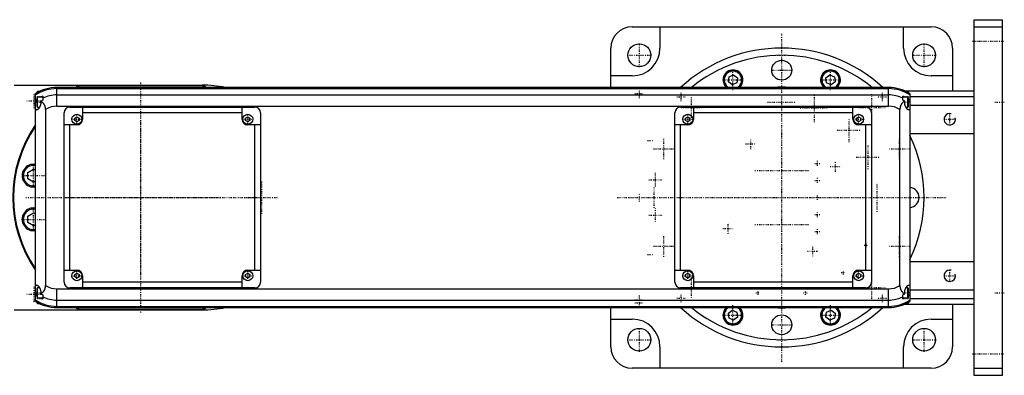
# Model space of a CAD drawing. Extents: x -906 to 156, y -125 to 125.
# Tile 2 of 2: x -535 to 156, y -125 to 125. Entities that reach past the tile are written whole.
import ezdxf

# ---------------------------------------------------------------- set-up
doc = ezdxf.new("R2010")
doc.units = 0
doc.linetypes.add('CENTER', pattern=[1.5, 0.45, -0.5, 0.05, -0.5])
for name, color, linetype in [('AM_0', 7, 'CONTINUOUS'), ('AM_10', 7, 'CONTINUOUS'), ('AM_7', 7, 'CENTER')]:
    doc.layers.add(name, color=color, linetype=linetype)

msp = doc.modelspace()

# ---------------------------------------------------------------- linework, layer by layer
at = {"layer": 'AM_0', "color": 7, "linetype": 'CONTINUOUS'}
for p, q in [((135, 125), (155, 125)), ((135, 125), (135, -125)), ((155, -125), (155, 125)), ((-105, 120), (105, 120)), ((-85.5, 120), (-85.5, 105)), ((85.5, 105), (85.5, 120)), ((135, 120), (155, 120)), ((-120, 77.32), (-120, 105)), ((120, 105), (120, 75)), ((-105, 85.5), (-120, 85.5)), ((-37.45, 81.36), (-37, 84.8)), ((-37, 84.8), (-33.8, 86.12)), ((-33.8, 86.12), (-31.05, 84.01)), ((-31.05, 84.01), (-31.5, 80.58)), ((31.05, 84.01), (33.8, 86.12)), ((31.5, 80.58), (31.05, 84.01)), ((33.8, 86.12), (37, 84.8)), ((37, 84.8), (37.45, 81.36)), ((120, 85.5), (105, 85.5)), ((-539.11, 79), (-407, 79)), ((75, 77.32), (-509, 77.32)), ((-509, 64.2), (-509, 77.32)), ((-509, 76.54), (75, 76.54)), ((-405.98, 78.5), (-494.02, 78.5)), ((-34.7, 79.25), (-37.45, 81.36)), ((-31.5, 80.58), (-34.7, 79.25)), ((34.7, 79.25), (31.5, 80.58)), ((37.45, 81.36), (34.7, 79.25)), ((75, 64.2), (75, 77.32)), ((-524, -73.02), (-524, 73.02)), ((-522.6, 74.5), (-523, 74.1)), ((-523, 73.62), (-523, 74.1)), ((-522.6, 70.5), (-523, 70.1)), ((-523, 63.9), (-523, 70.1)), ((-521.32, 74.5), (-522.6, 74.5)), ((-522.6, 73.84), (-522.6, 74.5)), ((-519, 70.5), (-522.6, 70.5)), ((-522.6, 63.5), (-522.6, 70.5)), ((-519, 71.21), (-519, 68.39)), ((-509, 72.1), (75, 72.1)), ((85, 68.39), (85, 71.21)), ((88.6, 70.5), (85, 70.5)), ((86.23, 75), (135, 75)), ((88.6, 74.5), (87.32, 74.5)), ((89, 74.1), (88.6, 74.5)), ((88.6, 73.84), (88.6, 74.5)), ((89, 70.1), (88.6, 70.5)), ((88.6, 63.5), (88.6, 70.5)), ((89, 73.62), (89, 74.1)), ((89, 63.9), (89, 70.1)), ((90, 73.02), (90, -73.02)), ((90, 71), (135, 71)), ((-524, 67), (-523, 67)), ((-523, 63.9), (-522.6, 63.5)), ((-522.6, 63.5), (-521.2, 63.5)), ((-520.34, 67.64), (-520.34, 67)), ((-509, 64.2), (75, 64.2)), ((-500, 63.5), (-370, 63.5)), ((-491, 63.5), (-491, 55)), ((-379, 55), (-379, 63.5)), ((-71, 63.5), (59, 63.5)), ((-62, 63.5), (-62, 55)), ((50, 55), (50, 63.5)), ((86.34, 67), (86.34, 67.64)), ((87.2, 63.5), (88.6, 63.5)), ((88.6, 63.5), (89, 63.9)), ((90, 67), (89, 67)), ((90, 65), (135, 65)), ((-517, 61.92), (-517, -61.92)), ((-504, -59.5), (-504, 59.5)), ((-496.5, 55.87), (-495, 56.73)), ((-496.5, 54.13), (-496.5, 55.87)), ((-495, 56.73), (-493.5, 55.87)), ((-493.5, 55.87), (-493.5, 54.13)), ((-379, 59.5), (-491, 59.5)), ((-376.5, 55.87), (-375, 56.73)), ((-376.5, 54.13), (-376.5, 55.87)), ((-375, 56.73), (-373.5, 55.87)), ((-373.5, 55.87), (-373.5, 54.13)), ((-366, 59.5), (-366, -59.5)), ((-75, -59.5), (-75, 59.5)), ((-67.5, 55.87), (-66, 56.73)), ((-67.5, 54.13), (-67.5, 55.87)), ((-66, 56.73), (-64.5, 55.87)), ((-64.5, 55.87), (-64.5, 54.13)), ((50, 59.5), (-62, 59.5)), ((52.5, 55.87), (54, 56.73)), ((52.5, 54.13), (52.5, 55.87)), ((54, 56.73), (55.5, 55.87)), ((55.5, 55.87), (55.5, 54.13)), ((63, 59.5), (63, -59.5)), ((83, -61.92), (83, 61.92)), ((-495, 51), (-504, 51)), ((-500, -51), (-500, 51)), ((-495, 53.27), (-496.5, 54.13)), ((-493.5, 54.13), (-495, 53.27)), ((-375, 53.27), (-376.5, 54.13)), ((-373.5, 54.13), (-375, 53.27)), ((-366, 51), (-375, 51)), ((-370, -51), (-370, 51)), ((-66, 51), (-75, 51)), ((-71, -51), (-71, 51)), ((-66, 53.27), (-67.5, 54.13)), ((-64.5, 54.13), (-66, 53.27)), ((54, 53.27), (52.5, 54.13)), ((55.5, 54.13), (54, 53.27)), ((63, 51), (54, 51)), ((59, -51), (59, 51)), ((90, 45), (135, 45)), ((-529.45, 17.66), (-525.45, 19.97)), ((-529.45, 13.04), (-529.45, 17.66)), ((-525.45, 19.97), (-524, 19.13)), ((-525.45, 10.73), (-529.45, 13.04)), ((-524, 11.57), (-525.45, 10.73)), ((-529.45, -13.04), (-525.45, -10.73)), ((-529.45, -17.66), (-529.45, -13.04)), ((-525.45, -10.73), (-524, -11.57)), ((-525.45, -19.97), (-529.45, -17.66)), ((-524, -19.13), (-525.45, -19.97)), ((90, -45), (135, -45)), ((-504, -51), (-495, -51)), ((-496.5, -54.13), (-495, -53.27)), ((-496.5, -55.87), (-496.5, -54.13)), ((-495, -53.27), (-493.5, -54.13)), ((-493.5, -54.13), (-493.5, -55.87)), ((-491, -55), (-491, -63.5)), ((-379, -63.5), (-379, -55)), ((-376.5, -54.13), (-375, -53.27)), ((-376.5, -55.87), (-376.5, -54.13)), ((-375, -51), (-366, -51)), ((-375, -53.27), (-373.5, -54.13)), ((-373.5, -54.13), (-373.5, -55.87)), ((-75, -51), (-66, -51)), ((-67.5, -54.13), (-66, -53.27)), ((-67.5, -55.87), (-67.5, -54.13)), ((-66, -53.27), (-64.5, -54.13)), ((-64.5, -54.13), (-64.5, -55.87)), ((-62, -55), (-62, -63.5)), ((50, -63.5), (50, -55)), ((52.5, -54.13), (54, -53.27)), ((52.5, -55.87), (52.5, -54.13)), ((54, -51), (63, -51)), ((54, -53.27), (55.5, -54.13)), ((55.5, -54.13), (55.5, -55.87)), ((-495, -56.73), (-496.5, -55.87)), ((-493.5, -55.87), (-495, -56.73)), ((-379, -59.5), (-491, -59.5)), ((-375, -56.73), (-376.5, -55.87)), ((-373.5, -55.87), (-375, -56.73)), ((-66, -56.73), (-67.5, -55.87)), ((-64.5, -55.87), (-66, -56.73)), ((50, -59.5), (-62, -59.5)), ((54, -56.73), (52.5, -55.87)), ((55.5, -55.87), (54, -56.73)), ((-524, -67), (-523, -67)), ((-522.6, -63.5), (-523, -63.9)), ((-523, -70.1), (-523, -63.9)), ((-521.2, -63.5), (-522.6, -63.5)), ((-522.6, -70.5), (-522.6, -63.5)), ((-520.34, -67), (-520.34, -67.64)), ((-519, -68.39), (-519, -71.21)), ((-509, -77.32), (-509, -64.2)), ((-509, -64.2), (75, -64.2)), ((-370, -63.5), (-500, -63.5)), ((59, -63.5), (-71, -63.5)), ((75, -77.32), (75, -64.2)), ((85, -71.21), (85, -68.39)), ((86.34, -67.64), (86.34, -67)), ((88.6, -63.5), (87.2, -63.5)), ((89, -63.9), (88.6, -63.5)), ((88.6, -70.5), (88.6, -63.5)), ((89, -70.1), (89, -63.9)), ((90, -67), (89, -67)), ((90, -65), (135, -65)), ((-523, -70.1), (-522.6, -70.5)), ((-523, -74.1), (-523, -73.62)), ((-523, -74.1), (-522.6, -74.5)), ((-522.6, -70.5), (-519, -70.5)), ((-522.6, -74.5), (-522.6, -73.84)), ((-522.6, -74.5), (-521.32, -74.5)), ((-509, -72.1), (75, -72.1)), ((85, -70.5), (88.6, -70.5)), ((86.23, -75), (135, -75)), ((87.32, -74.5), (88.6, -74.5)), ((88.6, -70.5), (89, -70.1)), ((88.6, -74.5), (88.6, -73.84)), ((88.6, -74.5), (89, -74.1)), ((89, -74.1), (89, -73.62)), ((90, -71), (135, -71)), ((120, -75), (120, -105)), ((-539.11, -79), (-407, -79)), ((-509, -76.54), (75, -76.54)), ((-509, -77.32), (75, -77.32)), ((-494.02, -78.5), (-405.98, -78.5)), ((-120, -105), (-120, -77.32)), ((-37.45, -81.36), (-34.7, -79.25)), ((-37, -84.8), (-37.45, -81.36)), ((-34.7, -79.25), (-31.5, -80.58)), ((-31.5, -80.58), (-31.05, -84.01)), ((31.05, -84.01), (31.5, -80.58)), ((31.5, -80.58), (34.7, -79.25)), ((34.7, -79.25), (37.45, -81.36)), ((37.45, -81.36), (37, -84.8)), ((-120, -85.5), (-105, -85.5)), ((-33.8, -86.12), (-37, -84.8)), ((-31.05, -84.01), (-33.8, -86.12)), ((33.8, -86.12), (31.05, -84.01)), ((37, -84.8), (33.8, -86.12)), ((105, -85.5), (120, -85.5)), ((-85.5, -105), (-85.5, -120)), ((85.5, -120), (85.5, -105)), ((105, -120), (-105, -120)), ((135, -120), (155, -120)), ((135, -125), (155, -125))]:
    msp.add_line(p, q, dxfattribs=at)
for points in [[(-523.23, 61.5, 0), (-523.26, 61.5, 0), (-523.31, 61.51, 0), (-523.37, 61.52, 0), (-523.39, 61.52, 0), (-523.42, 61.53, 0), (-523.47, 61.55, 0), (-523.52, 61.58, 0), (-523.57, 61.61, 0), (-523.62, 61.65, 0), (-523.66, 61.69, 0), (-523.69, 61.72, 0), (-523.71, 61.74, 0), (-523.75, 61.8, 0), (-523.79, 61.86, 0), (-523.83, 61.93, 0), (-523.86, 62, 0), (-523.9, 62.08, 0), (-523.91, 62.12, 0), (-523.93, 62.16, 0), (-523.96, 62.25, 0), (-523.99, 62.34, 0), (-524, 62.39, 0)], [(-520.34, 67, 0), (-520.34, 66.96, 0), (-520.34, 66.88, 0), (-520.34, 66.8, 0), (-520.34, 66.75, 0), (-520.34, 66.71, 0), (-520.35, 66.63, 0), (-520.35, 66.55, 0), (-520.36, 66.47, 0), (-520.36, 66.38, 0), (-520.37, 66.3, 0), (-520.37, 66.26, 0), (-520.38, 66.22, 0), (-520.39, 66.13, 0), (-520.4, 66.05, 0), (-520.41, 65.97, 0), (-520.42, 65.89, 0), (-520.43, 65.81, 0), (-520.44, 65.77, 0), (-520.45, 65.72, 0), (-520.46, 65.64, 0), (-520.48, 65.56, 0), (-520.49, 65.52, 0), (-520.49, 65.48, 0), (-520.51, 65.4, 0), (-520.53, 65.32, 0), (-520.54, 65.28, 0), (-520.55, 65.24, 0), (-520.57, 65.16, 0), (-520.59, 65.08, 0), (-520.61, 65.01, 0), (-520.63, 64.93, 0), (-520.65, 64.85, 0), (-520.67, 64.81, 0), (-520.68, 64.78, 0), (-520.7, 64.7, 0), (-520.73, 64.63, 0), (-520.75, 64.55, 0), (-520.78, 64.48, 0), (-520.8, 64.41, 0), (-520.82, 64.37, 0), (-520.83, 64.33, 0), (-520.86, 64.26, 0), (-520.88, 64.19, 0), (-520.91, 64.12, 0), (-520.94, 64.05, 0), (-520.97, 63.99, 0), (-520.98, 63.95, 0), (-521, 63.92, 0), (-521.03, 63.85, 0), (-521.06, 63.79, 0), (-521.09, 63.72, 0), (-521.12, 63.66, 0), (-521.15, 63.6, 0), (-521.17, 63.57, 0), (-521.18, 63.54, 0), (-521.21, 63.48, 0), (-521.24, 63.42, 0), (-521.28, 63.36, 0), (-521.31, 63.3, 0), (-521.34, 63.25, 0), (-521.36, 63.22, 0), (-521.37, 63.19, 0), (-521.4, 63.14, 0), (-521.44, 63.09, 0), (-521.45, 63.06, 0), (-521.47, 63.03, 0), (-521.5, 62.98, 0), (-521.53, 62.93, 0), (-521.55, 62.9, 0), (-521.57, 62.88, 0), (-521.6, 62.83, 0), (-521.64, 62.78, 0), (-521.67, 62.73, 0), (-521.7, 62.68, 0), (-521.74, 62.63, 0), (-521.76, 62.61, 0), (-521.77, 62.59, 0), (-521.81, 62.54, 0), (-521.84, 62.49, 0), (-521.88, 62.45, 0), (-521.91, 62.41, 0), (-521.95, 62.36, 0), (-521.97, 62.34, 0), (-521.98, 62.32, 0), (-522.02, 62.28, 0), (-522.05, 62.24, 0), (-522.09, 62.2, 0), (-522.13, 62.16, 0), (-522.16, 62.13, 0), (-522.18, 62.11, 0), (-522.2, 62.09, 0), (-522.23, 62.05, 0), (-522.27, 62.02, 0), (-522.3, 61.99, 0), (-522.34, 61.96, 0), (-522.37, 61.92, 0), (-522.39, 61.91, 0), (-522.41, 61.89, 0), (-522.44, 61.86, 0), (-522.48, 61.84, 0), (-522.51, 61.81, 0), (-522.54, 61.78, 0), (-522.58, 61.76, 0), (-522.59, 61.75, 0), (-522.61, 61.74, 0), (-522.64, 61.71, 0), (-522.68, 61.69, 0), (-522.69, 61.68, 0), (-522.71, 61.67, 0), (-522.74, 61.65, 0), (-522.78, 61.63, 0), (-522.79, 61.63, 0), (-522.81, 61.62, 0), (-522.84, 61.6, 0), (-522.87, 61.59, 0), (-522.9, 61.57, 0), (-522.93, 61.56, 0), (-522.96, 61.55, 0), (-522.98, 61.54, 0), (-522.99, 61.54, 0), (-523.02, 61.53, 0), (-523.05, 61.52, 0), (-523.08, 61.52, 0), (-523.11, 61.51, 0), (-523.14, 61.51, 0), (-523.15, 61.5, 0), (-523.16, 61.5, 0), (-523.19, 61.5, 0), (-523.22, 61.5, 0), (-523.23, 61.5, 0)], [(-517, 61.92, 0), (-517, 62.15, 0), (-517.01, 62.41, 0), (-517.02, 62.48, 0), (-517.02, 62.55, 0), (-517.03, 62.59, 0), (-517.03, 62.63, 0), (-517.04, 62.7, 0), (-517.04, 62.77, 0), (-517.05, 62.85, 0), (-517.06, 62.92, 0), (-517.07, 62.99, 0), (-517.07, 63.03, 0), (-517.08, 63.07, 0), (-517.09, 63.14, 0), (-517.1, 63.21, 0), (-517.11, 63.25, 0), (-517.11, 63.28, 0), (-517.13, 63.36, 0), (-517.14, 63.43, 0), (-517.15, 63.46, 0), (-517.16, 63.5, 0), (-517.17, 63.57, 0), (-517.19, 63.64, 0), (-517.21, 63.71, 0), (-517.22, 63.78, 0), (-517.24, 63.86, 0), (-517.25, 63.89, 0), (-517.26, 63.93, 0), (-517.28, 63.99, 0), (-517.3, 64.06, 0), (-517.32, 64.13, 0), (-517.35, 64.2, 0), (-517.37, 64.27, 0), (-517.38, 64.3, 0), (-517.39, 64.33, 0), (-517.42, 64.4, 0), (-517.44, 64.47, 0), (-517.47, 64.53, 0), (-517.49, 64.6, 0), (-517.52, 64.66, 0), (-517.54, 64.69, 0), (-517.55, 64.72, 0), (-517.58, 64.79, 0), (-517.61, 64.85, 0), (-517.64, 64.91, 0), (-517.67, 64.97, 0), (-517.7, 65.03, 0), (-517.71, 65.06, 0), (-517.73, 65.09, 0), (-517.76, 65.15, 0), (-517.79, 65.21, 0), (-517.83, 65.27, 0), (-517.86, 65.33, 0), (-517.89, 65.39, 0), (-517.91, 65.42, 0), (-517.93, 65.45, 0), (-517.96, 65.5, 0), (-518, 65.56, 0), (-518.02, 65.59, 0), (-518.04, 65.61, 0), (-518.07, 65.67, 0), (-518.11, 65.72, 0), (-518.13, 65.75, 0), (-518.15, 65.78, 0), (-518.19, 65.83, 0), (-518.22, 65.88, 0), (-518.26, 65.93, 0), (-518.3, 65.98, 0), (-518.34, 66.03, 0), (-518.36, 66.06, 0), (-518.38, 66.08, 0), (-518.42, 66.13, 0), (-518.46, 66.18, 0), (-518.6, 66.34, 0), (-518.86, 66.6, 0), (-519.11, 66.84, 0), (-519.38, 67.05, 0), (-519.51, 67.15, 0), (-519.65, 67.25, 0), (-519.92, 67.42, 0), (-520.2, 67.57, 0), (-520.34, 67.64, 0)], [(86.34, 67.64, 0), (86.2, 67.57, 0), (85.92, 67.42, 0), (85.64, 67.24, 0), (85.5, 67.14, 0), (85.36, 67.04, 0), (85.1, 66.82, 0), (84.84, 66.59, 0), (84.59, 66.32, 0), (84.45, 66.16, 0), (84.41, 66.11, 0), (84.37, 66.07, 0), (84.35, 66.04, 0), (84.33, 66.02, 0), (84.29, 65.97, 0), (84.25, 65.92, 0), (84.21, 65.87, 0), (84.17, 65.81, 0), (84.14, 65.76, 0), (84.12, 65.73, 0), (84.1, 65.71, 0), (84.06, 65.65, 0), (84.03, 65.6, 0), (84.01, 65.57, 0), (83.99, 65.54, 0), (83.96, 65.49, 0), (83.92, 65.43, 0), (83.9, 65.4, 0), (83.89, 65.38, 0), (83.85, 65.32, 0), (83.82, 65.26, 0), (83.79, 65.2, 0), (83.75, 65.14, 0), (83.72, 65.08, 0), (83.71, 65.05, 0), (83.69, 65.02, 0), (83.66, 64.96, 0), (83.63, 64.9, 0), (83.6, 64.83, 0), (83.57, 64.77, 0), (83.54, 64.71, 0), (83.53, 64.68, 0), (83.52, 64.64, 0), (83.49, 64.58, 0), (83.46, 64.52, 0), (83.44, 64.45, 0), (83.41, 64.39, 0), (83.39, 64.32, 0), (83.38, 64.29, 0), (83.37, 64.25, 0), (83.34, 64.19, 0), (83.32, 64.12, 0), (83.3, 64.05, 0), (83.28, 63.98, 0), (83.26, 63.92, 0), (83.25, 63.88, 0), (83.24, 63.85, 0), (83.22, 63.78, 0), (83.2, 63.71, 0), (83.19, 63.64, 0), (83.17, 63.57, 0), (83.16, 63.5, 0), (83.15, 63.46, 0), (83.14, 63.43, 0), (83.13, 63.36, 0), (83.11, 63.28, 0), (83.11, 63.25, 0), (83.1, 63.21, 0), (83.09, 63.14, 0), (83.08, 63.07, 0), (83.07, 63.03, 0), (83.07, 62.99, 0), (83.06, 62.92, 0), (83.05, 62.85, 0), (83.04, 62.77, 0), (83.04, 62.7, 0), (83.03, 62.63, 0), (83.03, 62.59, 0), (83.02, 62.55, 0), (83.02, 62.48, 0), (83.01, 62.41, 0), (83, 62.15, 0), (83, 61.92, 0)], [(89.23, 61.5, 0), (89.22, 61.5, 0), (89.19, 61.5, 0), (89.16, 61.5, 0), (89.15, 61.5, 0), (89.14, 61.51, 0), (89.11, 61.51, 0), (89.08, 61.52, 0), (89.05, 61.52, 0), (89.02, 61.53, 0), (88.99, 61.54, 0), (88.98, 61.54, 0), (88.96, 61.55, 0), (88.93, 61.56, 0), (88.9, 61.57, 0), (88.87, 61.59, 0), (88.84, 61.6, 0), (88.81, 61.62, 0), (88.79, 61.63, 0), (88.78, 61.63, 0), (88.74, 61.65, 0), (88.71, 61.67, 0), (88.69, 61.68, 0), (88.68, 61.69, 0), (88.64, 61.71, 0), (88.61, 61.74, 0), (88.59, 61.75, 0), (88.58, 61.76, 0), (88.54, 61.78, 0), (88.51, 61.81, 0), (88.48, 61.84, 0), (88.44, 61.86, 0), (88.41, 61.89, 0), (88.39, 61.91, 0), (88.37, 61.92, 0), (88.34, 61.96, 0), (88.3, 61.99, 0), (88.27, 62.02, 0), (88.23, 62.05, 0), (88.2, 62.09, 0), (88.18, 62.11, 0), (88.16, 62.13, 0), (88.13, 62.16, 0), (88.09, 62.2, 0), (88.05, 62.24, 0), (88.02, 62.28, 0), (87.98, 62.32, 0), (87.97, 62.34, 0), (87.95, 62.36, 0), (87.91, 62.41, 0), (87.88, 62.45, 0), (87.84, 62.49, 0), (87.81, 62.54, 0), (87.77, 62.59, 0), (87.76, 62.61, 0), (87.74, 62.63, 0), (87.7, 62.68, 0), (87.67, 62.73, 0), (87.64, 62.78, 0), (87.6, 62.83, 0), (87.57, 62.88, 0), (87.55, 62.9, 0), (87.53, 62.93, 0), (87.5, 62.98, 0), (87.47, 63.03, 0), (87.45, 63.06, 0), (87.44, 63.09, 0), (87.4, 63.14, 0), (87.37, 63.19, 0), (87.36, 63.22, 0), (87.34, 63.25, 0), (87.31, 63.3, 0), (87.28, 63.36, 0), (87.24, 63.42, 0), (87.21, 63.48, 0), (87.18, 63.54, 0), (87.17, 63.57, 0), (87.15, 63.6, 0), (87.12, 63.66, 0), (87.09, 63.72, 0), (87.06, 63.79, 0), (87.03, 63.85, 0), (87, 63.92, 0), (86.98, 63.95, 0), (86.97, 63.99, 0), (86.94, 64.05, 0), (86.91, 64.12, 0), (86.88, 64.19, 0), (86.86, 64.26, 0), (86.83, 64.33, 0), (86.82, 64.37, 0), (86.8, 64.41, 0), (86.78, 64.48, 0), (86.75, 64.55, 0), (86.73, 64.63, 0), (86.7, 64.7, 0), (86.68, 64.78, 0), (86.67, 64.81, 0), (86.65, 64.85, 0), (86.63, 64.93, 0), (86.61, 65.01, 0), (86.59, 65.08, 0), (86.57, 65.16, 0), (86.55, 65.24, 0), (86.54, 65.28, 0), (86.53, 65.32, 0), (86.51, 65.4, 0), (86.49, 65.48, 0), (86.49, 65.52, 0), (86.48, 65.56, 0), (86.46, 65.64, 0), (86.45, 65.72, 0), (86.44, 65.77, 0), (86.43, 65.81, 0), (86.42, 65.89, 0), (86.41, 65.97, 0), (86.4, 66.05, 0), (86.39, 66.13, 0), (86.38, 66.22, 0), (86.37, 66.26, 0), (86.37, 66.3, 0), (86.36, 66.38, 0), (86.36, 66.47, 0), (86.35, 66.55, 0), (86.35, 66.63, 0), (86.34, 66.71, 0), (86.34, 66.75, 0), (86.34, 66.8, 0), (86.34, 66.88, 0), (86.34, 66.96, 0), (86.34, 67, 0)], [(90, 62.39, 0), (89.99, 62.34, 0), (89.96, 62.25, 0), (89.93, 62.16, 0), (89.91, 62.12, 0), (89.9, 62.08, 0), (89.86, 62, 0), (89.83, 61.93, 0), (89.79, 61.86, 0), (89.75, 61.8, 0), (89.71, 61.74, 0), (89.69, 61.72, 0), (89.66, 61.69, 0), (89.62, 61.65, 0), (89.57, 61.61, 0), (89.52, 61.58, 0), (89.47, 61.55, 0), (89.42, 61.53, 0), (89.39, 61.52, 0), (89.37, 61.52, 0), (89.31, 61.51, 0), (89.26, 61.5, 0), (89.23, 61.5, 0)], [(-524, -62.39, 0), (-523.99, -62.34, 0), (-523.96, -62.25, 0), (-523.93, -62.16, 0), (-523.91, -62.12, 0), (-523.9, -62.08, 0), (-523.86, -62, 0), (-523.83, -61.93, 0), (-523.79, -61.86, 0), (-523.75, -61.8, 0), (-523.71, -61.74, 0), (-523.69, -61.72, 0), (-523.66, -61.69, 0), (-523.62, -61.65, 0), (-523.57, -61.61, 0), (-523.52, -61.58, 0), (-523.47, -61.55, 0), (-523.42, -61.53, 0), (-523.39, -61.52, 0), (-523.37, -61.52, 0), (-523.31, -61.51, 0), (-523.26, -61.5, 0), (-523.23, -61.5, 0)], [(-523.23, -61.5, 0), (-523.22, -61.5, 0), (-523.19, -61.5, 0), (-523.16, -61.5, 0), (-523.15, -61.5, 0), (-523.14, -61.51, 0), (-523.11, -61.51, 0), (-523.08, -61.52, 0), (-523.05, -61.52, 0), (-523.02, -61.53, 0), (-522.99, -61.54, 0), (-522.98, -61.54, 0), (-522.96, -61.55, 0), (-522.93, -61.56, 0), (-522.9, -61.57, 0), (-522.87, -61.59, 0), (-522.84, -61.6, 0), (-522.81, -61.62, 0), (-522.79, -61.63, 0), (-522.78, -61.63, 0), (-522.74, -61.65, 0), (-522.71, -61.67, 0), (-522.69, -61.68, 0), (-522.68, -61.69, 0), (-522.64, -61.71, 0), (-522.61, -61.74, 0), (-522.59, -61.75, 0), (-522.58, -61.76, 0), (-522.54, -61.78, 0), (-522.51, -61.81, 0), (-522.48, -61.84, 0), (-522.44, -61.86, 0), (-522.41, -61.89, 0), (-522.39, -61.91, 0), (-522.37, -61.92, 0), (-522.34, -61.96, 0), (-522.3, -61.99, 0), (-522.27, -62.02, 0), (-522.23, -62.05, 0), (-522.2, -62.09, 0), (-522.18, -62.11, 0), (-522.16, -62.13, 0), (-522.13, -62.16, 0), (-522.09, -62.2, 0), (-522.05, -62.24, 0), (-522.02, -62.28, 0), (-521.98, -62.32, 0), (-521.97, -62.34, 0), (-521.95, -62.36, 0), (-521.91, -62.41, 0), (-521.88, -62.45, 0), (-521.84, -62.49, 0), (-521.81, -62.54, 0), (-521.77, -62.59, 0), (-521.76, -62.61, 0), (-521.74, -62.63, 0), (-521.7, -62.68, 0), (-521.67, -62.73, 0), (-521.64, -62.78, 0), (-521.6, -62.83, 0), (-521.57, -62.88, 0), (-521.55, -62.9, 0), (-521.53, -62.93, 0), (-521.5, -62.98, 0), (-521.47, -63.03, 0), (-521.45, -63.06, 0), (-521.44, -63.09, 0), (-521.4, -63.14, 0), (-521.37, -63.19, 0), (-521.36, -63.22, 0), (-521.34, -63.25, 0), (-521.31, -63.3, 0), (-521.28, -63.36, 0), (-521.24, -63.42, 0), (-521.21, -63.48, 0), (-521.18, -63.54, 0), (-521.17, -63.57, 0), (-521.15, -63.6, 0), (-521.12, -63.66, 0), (-521.09, -63.72, 0), (-521.06, -63.79, 0), (-521.03, -63.85, 0), (-521, -63.92, 0), (-520.98, -63.95, 0), (-520.97, -63.99, 0), (-520.94, -64.05, 0), (-520.91, -64.12, 0), (-520.88, -64.19, 0), (-520.86, -64.26, 0), (-520.83, -64.33, 0), (-520.82, -64.37, 0), (-520.8, -64.41, 0), (-520.78, -64.48, 0), (-520.75, -64.55, 0), (-520.73, -64.63, 0), (-520.7, -64.7, 0), (-520.68, -64.78, 0), (-520.67, -64.81, 0), (-520.65, -64.85, 0), (-520.63, -64.93, 0), (-520.61, -65.01, 0), (-520.59, -65.08, 0), (-520.57, -65.16, 0), (-520.55, -65.24, 0), (-520.54, -65.28, 0), (-520.53, -65.32, 0), (-520.51, -65.4, 0), (-520.49, -65.48, 0), (-520.49, -65.52, 0), (-520.48, -65.56, 0), (-520.46, -65.64, 0), (-520.45, -65.72, 0), (-520.44, -65.77, 0), (-520.43, -65.81, 0), (-520.42, -65.89, 0), (-520.41, -65.97, 0), (-520.4, -66.05, 0), (-520.39, -66.13, 0), (-520.38, -66.22, 0), (-520.37, -66.26, 0), (-520.37, -66.3, 0), (-520.36, -66.38, 0), (-520.36, -66.47, 0), (-520.35, -66.55, 0), (-520.35, -66.63, 0), (-520.34, -66.71, 0), (-520.34, -66.75, 0), (-520.34, -66.8, 0), (-520.34, -66.88, 0), (-520.34, -66.96, 0), (-520.34, -67, 0)], [(-520.34, -67.64, 0), (-520.2, -67.57, 0), (-519.92, -67.42, 0), (-519.64, -67.24, 0), (-519.5, -67.14, 0), (-519.36, -67.04, 0), (-519.1, -66.82, 0), (-518.84, -66.59, 0), (-518.59, -66.32, 0), (-518.45, -66.16, 0), (-518.41, -66.11, 0), (-518.37, -66.07, 0), (-518.35, -66.04, 0), (-518.33, -66.02, 0), (-518.29, -65.97, 0), (-518.25, -65.92, 0), (-518.21, -65.87, 0), (-518.17, -65.81, 0), (-518.14, -65.76, 0), (-518.12, -65.73, 0), (-518.1, -65.71, 0), (-518.06, -65.65, 0), (-518.03, -65.6, 0), (-518.01, -65.57, 0), (-517.99, -65.54, 0), (-517.96, -65.49, 0), (-517.92, -65.43, 0), (-517.9, -65.4, 0), (-517.89, -65.38, 0), (-517.85, -65.32, 0), (-517.82, -65.26, 0), (-517.79, -65.2, 0), (-517.75, -65.14, 0), (-517.72, -65.08, 0), (-517.71, -65.05, 0), (-517.69, -65.02, 0), (-517.66, -64.96, 0), (-517.63, -64.9, 0), (-517.6, -64.83, 0), (-517.57, -64.77, 0), (-517.54, -64.71, 0), (-517.53, -64.68, 0), (-517.52, -64.64, 0), (-517.49, -64.58, 0), (-517.46, -64.52, 0), (-517.44, -64.45, 0), (-517.41, -64.39, 0), (-517.39, -64.32, 0), (-517.38, -64.29, 0), (-517.37, -64.25, 0), (-517.34, -64.19, 0), (-517.32, -64.12, 0), (-517.3, -64.05, 0), (-517.28, -63.98, 0), (-517.26, -63.92, 0), (-517.25, -63.88, 0), (-517.24, -63.85, 0), (-517.22, -63.78, 0), (-517.2, -63.71, 0), (-517.19, -63.64, 0), (-517.17, -63.57, 0), (-517.16, -63.5, 0), (-517.15, -63.46, 0), (-517.14, -63.43, 0), (-517.13, -63.36, 0), (-517.11, -63.28, 0), (-517.11, -63.25, 0), (-517.1, -63.21, 0), (-517.09, -63.14, 0), (-517.08, -63.07, 0), (-517.07, -63.03, 0), (-517.07, -62.99, 0), (-517.06, -62.92, 0), (-517.05, -62.85, 0), (-517.04, -62.77, 0), (-517.04, -62.7, 0), (-517.03, -62.63, 0), (-517.03, -62.59, 0), (-517.02, -62.55, 0), (-517.02, -62.48, 0), (-517.01, -62.41, 0), (-517, -62.15, 0), (-517, -61.92, 0)], [(83, -61.92, 0), (83, -62.15, 0), (83.01, -62.41, 0), (83.02, -62.48, 0), (83.02, -62.55, 0), (83.03, -62.59, 0), (83.03, -62.63, 0), (83.04, -62.7, 0), (83.04, -62.77, 0), (83.05, -62.85, 0), (83.06, -62.92, 0), (83.07, -62.99, 0), (83.07, -63.03, 0), (83.08, -63.07, 0), (83.09, -63.14, 0), (83.1, -63.21, 0), (83.11, -63.25, 0), (83.11, -63.28, 0), (83.13, -63.36, 0), (83.14, -63.43, 0), (83.15, -63.46, 0), (83.16, -63.5, 0), (83.17, -63.57, 0), (83.19, -63.64, 0), (83.21, -63.71, 0), (83.22, -63.78, 0), (83.24, -63.86, 0), (83.25, -63.89, 0), (83.26, -63.93, 0), (83.28, -63.99, 0), (83.3, -64.06, 0), (83.32, -64.13, 0), (83.35, -64.2, 0), (83.37, -64.27, 0), (83.38, -64.3, 0), (83.39, -64.33, 0), (83.42, -64.4, 0), (83.44, -64.47, 0), (83.47, -64.53, 0), (83.49, -64.6, 0), (83.52, -64.66, 0), (83.54, -64.69, 0), (83.55, -64.72, 0), (83.58, -64.79, 0), (83.61, -64.85, 0), (83.64, -64.91, 0), (83.67, -64.97, 0), (83.7, -65.03, 0), (83.71, -65.06, 0), (83.73, -65.09, 0), (83.76, -65.15, 0), (83.79, -65.21, 0), (83.83, -65.27, 0), (83.86, -65.33, 0), (83.89, -65.39, 0), (83.91, -65.42, 0), (83.93, -65.45, 0), (83.96, -65.5, 0), (84, -65.56, 0), (84.02, -65.59, 0), (84.04, -65.61, 0), (84.07, -65.67, 0), (84.11, -65.72, 0), (84.13, -65.75, 0), (84.15, -65.78, 0), (84.19, -65.83, 0), (84.22, -65.88, 0), (84.26, -65.93, 0), (84.3, -65.98, 0), (84.34, -66.03, 0), (84.36, -66.06, 0), (84.38, -66.08, 0), (84.42, -66.13, 0), (84.46, -66.18, 0), (84.6, -66.34, 0), (84.86, -66.6, 0), (85.11, -66.84, 0), (85.38, -67.05, 0), (85.51, -67.15, 0), (85.65, -67.25, 0), (85.92, -67.42, 0), (86.2, -67.57, 0), (86.34, -67.64, 0)], [(86.34, -67, 0), (86.34, -66.96, 0), (86.34, -66.88, 0), (86.34, -66.8, 0), (86.34, -66.75, 0), (86.34, -66.71, 0), (86.35, -66.63, 0), (86.35, -66.55, 0), (86.36, -66.47, 0), (86.36, -66.38, 0), (86.37, -66.3, 0), (86.37, -66.26, 0), (86.38, -66.22, 0), (86.39, -66.13, 0), (86.4, -66.05, 0), (86.41, -65.97, 0), (86.42, -65.89, 0), (86.43, -65.81, 0), (86.44, -65.77, 0), (86.45, -65.72, 0), (86.46, -65.64, 0), (86.48, -65.56, 0), (86.49, -65.52, 0), (86.49, -65.48, 0), (86.51, -65.4, 0), (86.53, -65.32, 0), (86.54, -65.28, 0), (86.55, -65.24, 0), (86.57, -65.16, 0), (86.59, -65.08, 0), (86.61, -65.01, 0), (86.63, -64.93, 0), (86.65, -64.85, 0), (86.67, -64.81, 0), (86.68, -64.78, 0), (86.7, -64.7, 0), (86.73, -64.63, 0), (86.75, -64.55, 0), (86.78, -64.48, 0), (86.8, -64.41, 0), (86.82, -64.37, 0), (86.83, -64.33, 0), (86.86, -64.26, 0), (86.88, -64.19, 0), (86.91, -64.12, 0), (86.94, -64.05, 0), (86.97, -63.99, 0), (86.98, -63.95, 0), (87, -63.92, 0), (87.03, -63.85, 0), (87.06, -63.79, 0), (87.09, -63.72, 0), (87.12, -63.66, 0), (87.15, -63.6, 0), (87.17, -63.57, 0), (87.18, -63.54, 0), (87.21, -63.48, 0), (87.24, -63.42, 0), (87.28, -63.36, 0), (87.31, -63.3, 0), (87.34, -63.25, 0), (87.36, -63.22, 0), (87.37, -63.19, 0), (87.4, -63.14, 0), (87.44, -63.09, 0), (87.45, -63.06, 0), (87.47, -63.03, 0), (87.5, -62.98, 0), (87.53, -62.93, 0), (87.55, -62.9, 0), (87.57, -62.88, 0), (87.6, -62.83, 0), (87.64, -62.78, 0), (87.67, -62.73, 0), (87.7, -62.68, 0), (87.74, -62.63, 0), (87.76, -62.61, 0), (87.77, -62.59, 0), (87.81, -62.54, 0), (87.84, -62.49, 0), (87.88, -62.45, 0), (87.91, -62.41, 0), (87.95, -62.36, 0), (87.97, -62.34, 0), (87.98, -62.32, 0), (88.02, -62.28, 0), (88.05, -62.24, 0), (88.09, -62.2, 0), (88.13, -62.16, 0), (88.16, -62.13, 0), (88.18, -62.11, 0), (88.2, -62.09, 0), (88.23, -62.05, 0), (88.27, -62.02, 0), (88.3, -61.99, 0), (88.34, -61.96, 0), (88.37, -61.92, 0), (88.39, -61.91, 0), (88.41, -61.89, 0), (88.44, -61.86, 0), (88.48, -61.84, 0), (88.51, -61.81, 0), (88.54, -61.78, 0), (88.58, -61.76, 0), (88.59, -61.75, 0), (88.61, -61.74, 0), (88.64, -61.71, 0), (88.68, -61.69, 0), (88.69, -61.68, 0), (88.71, -61.67, 0), (88.74, -61.65, 0), (88.78, -61.63, 0), (88.79, -61.63, 0), (88.81, -61.62, 0), (88.84, -61.6, 0), (88.87, -61.59, 0), (88.9, -61.57, 0), (88.93, -61.56, 0), (88.96, -61.55, 0), (88.98, -61.54, 0), (88.99, -61.54, 0), (89.02, -61.53, 0), (89.05, -61.52, 0), (89.08, -61.52, 0), (89.11, -61.51, 0), (89.14, -61.51, 0), (89.15, -61.5, 0), (89.16, -61.5, 0), (89.19, -61.5, 0), (89.22, -61.5, 0), (89.23, -61.5, 0)], [(89.23, -61.5, 0), (89.26, -61.5, 0), (89.31, -61.51, 0), (89.37, -61.52, 0), (89.39, -61.52, 0), (89.42, -61.53, 0), (89.47, -61.55, 0), (89.52, -61.58, 0), (89.57, -61.61, 0), (89.62, -61.65, 0), (89.66, -61.69, 0), (89.69, -61.72, 0), (89.71, -61.74, 0), (89.75, -61.8, 0), (89.79, -61.86, 0), (89.83, -61.93, 0), (89.86, -62, 0), (89.9, -62.08, 0), (89.91, -62.12, 0), (89.93, -62.16, 0), (89.96, -62.25, 0), (89.99, -62.34, 0), (90, -62.39, 0)]]:
    msp.add_polyline3d(points, dxfattribs=at)
for centre, radius in [((-100, 100), 8), ((100, 100), 8), ((0, 89.5), 7), ((-495, 55), 3.5), ((-375, 55), 3.5), ((-66, 55), 3.5), ((54, 55), 3.5), ((-495, -55), 3.5), ((-375, -55), 3.5), ((-66, -55), 3.5), ((54, -55), 3.5), ((0, -89.5), 7), ((-100, -100), 8), ((100, -100), 8)]:
    msp.add_circle(centre, radius, dxfattribs=at)
for centre, radius, start, end in [((-105, 105), 15, 90, 180), ((105, 105), 15, 0, 90), ((-105, 105), 19.5, 270, 0), ((0, 0), 105, 47.42403, 132.57597), ((105, 105), 19.5, 180, 270), ((0, 0), 100, 50.64212, 129.35788), ((-34.25, 82.69), 7, 309.93747, 230.06253), ((-34.25, 82.69), 6.5, 304.33785, 235.66215), ((-34.25, 82.69), 6.1, 298.37309, 241.62691), ((34.25, 82.69), 7, 309.93747, 230.06253), ((34.25, 82.69), 6.5, 304.33785, 235.66215), ((34.25, 82.69), 6.1, 298.37309, 241.62691), ((-509, 49), 28.32, 90, 121.98255), ((-509, 49), 27.54, 90, 122.9962), ((-450, 0), 90, 119.28209, 120.78308), ((-450, 0), 89.5, 118.70611, 120.24146), ((-450, 0), 89.5, 59.75854, 61.29389), ((-407, 0), 79, 78.16273, 90), ((-450, 0), 90, 59.21692, 60.71791), ((0, 0), 77.5, 86.09423, 93.90577), ((75, 49), 28.32, 58.01745, 90), ((75, 49), 27.54, 57.0038, 90), ((-509, 49), 24.36, 114.23628, 118.04529), ((-509, 49), 23.1, 90, 115.6559), ((75, 49), 23.1, 64.3441, 90), ((75, 49), 24.36, 61.95471, 65.76372), ((-509, 49), 24.36, 125.07868, 128.0065), ((-509, 49), 21.81, 117.28476, 121.31274), ((-509, 49), 15.2, 90, 121.75686), ((-500, 59.5), 4, 90, 180), ((-370, 59.5), 4, 0, 90), ((-71, 59.5), 4, 90, 180), ((59, 59.5), 4, 0, 90), ((75, 49), 15.2, 58.24314, 90), ((75, 49), 21.81, 58.68726, 62.71524), ((75, 49), 24.36, 51.9935, 54.92132), ((-450, 0), 90, 145.30787, 214.69213), ((-450, 0), 89.5, 145.773, 214.227), ((-495, 55), 4, 270, 0), ((-375, 55), 4, 180, 270), ((-66, 55), 4, 270, 0), ((54, 55), 4, 180, 270), ((0, 0), 100, 334.15807, 25.84193), ((-525.45, 15.35), 8, 79.52682, 280.47318), ((-525.45, 15.35), 7.2, 78.34767, 281.65233), ((89.5, 0), 7, 274.09604, 85.90396), ((-525.45, -15.35), 8, 79.52682, 280.47318), ((-525.45, -15.35), 7.2, 78.34767, 281.65233), ((-495, -55), 4, 0, 90), ((-375, -55), 4, 90, 180), ((-66, -55), 4, 0, 90), ((54, -55), 4, 90, 180), ((-509, -49), 15.2, 238.24314, 270), ((-500, -59.5), 4, 180, 270), ((-370, -59.5), 4, 270, 0), ((-71, -59.5), 4, 180, 270), ((59, -59.5), 4, 270, 0), ((75, -49), 15.2, 270, 301.75686), ((-509, -49), 24.36, 231.9935, 234.92132), ((-509, -49), 21.81, 238.68726, 242.71524), ((75, -49), 21.81, 297.28476, 301.31274), ((75, -49), 24.36, 305.07868, 308.0065), ((-509, -49), 27.54, 237.0038, 270), ((-509, -49), 28.32, 238.01745, 270), ((-509, -49), 24.36, 241.95471, 245.76372), ((-509, -49), 23.1, 244.3441, 270), ((75, -49), 23.1, 270, 295.6559), ((75, -49), 27.54, 270, 302.9962), ((75, -49), 28.32, 270, 301.98255), ((75, -49), 24.36, 294.23628, 298.04529), ((-450, 0), 90, 239.21692, 240.71791), ((-450, 0), 89.5, 239.75854, 241.29389), ((-450, 0), 89.5, 298.70611, 300.24146), ((-407, 0), 79, 270, 281.83727), ((-450, 0), 90, 299.28209, 300.78308), ((0, 0), 105, 227.42403, 312.57597), ((0, 0), 100, 230.64212, 309.35788), ((-34.25, -82.69), 7, 129.93747, 50.06253), ((-34.25, -82.69), 6.5, 124.33785, 55.66215), ((-34.25, -82.69), 6.1, 118.37309, 61.62691), ((0, 0), 77.5, 266.09423, 273.90577), ((34.25, -82.69), 7, 129.93747, 50.06253), ((34.25, -82.69), 6.5, 124.33785, 55.66215), ((34.25, -82.69), 6.1, 118.37309, 61.62691), ((-105, -105), 19.5, 0, 90), ((105, -105), 19.5, 90, 180), ((-105, -105), 15, 180, 270), ((105, -105), 15, 270, 0)]:
    msp.add_arc(centre, radius, start, end, dxfattribs=at)
at = {"layer": 'AM_10', "color": 7, "linetype": 'CONTINUOUS'}
for centre in [(118, 55), (118, -55)]:
    msp.add_arc(centre, 4, 75, 15, dxfattribs=at)
at = {"layer": 'AM_7', "color": 4, "linetype": 'CENTER'}
for p, q in [((0, -115.5), (0, 115.5)), ((-100, 91.6), (-100, 108.4)), ((100, 91.6), (100, 108.4)), ((134, 110), (156, 110)), ((-108.4, 100), (-91.6, 100)), ((-2.89, 100), (2.89, 100)), ((91.6, 100), (108.4, 100)), ((-34.25, 75.34), (-34.25, 90.04)), ((34.25, 75.34), (34.25, 90.04)), ((-7.35, 89.5), (7.35, 89.5)), ((-450, -80.85), (-450, 80.85)), ((-100, 69.85), (-100, 76.15)), ((-41.6, 82.69), (-26.9, 82.69)), ((26.9, 82.69), (41.6, 82.69)), ((-525, 62.75), (-525, 73.25)), ((-523.2, 71), (-518.8, 71)), ((-103.15, 73), (-96.85, 73)), ((-73.6, 70.71), (-67.82, 70.71)), ((-70.71, 67.82), (-70.71, 73.6)), ((-63.29, 55.94), (-63.29, 70.64)), ((22.92, 52.98), (22.92, 72.93)), ((63.29, 53.84), (63.29, 72.74)), ((67.82, 70.71), (73.6, 70.71)), ((70.71, 67.82), (70.71, 73.6)), ((84.8, 71), (89.2, 71)), ((-530.25, 68), (-519.75, 68)), ((-523.2, 67), (-518.8, 67)), ((-70.64, 63.29), (-55.94, 63.29)), ((-9.97, 67), (9.97, 67)), ((12.94, 62.96), (32.89, 62.96)), ((53.84, 63.29), (72.74, 63.29)), ((84.8, 67), (89.2, 67)), ((149.7, 67), (156.3, 67)), ((-495, 51.33), (-495, 58.68)), ((-375, 51.33), (-375, 58.68)), ((-66, 51.33), (-66, 58.68)), ((47.38, 38.98), (47.38, 55.78)), ((54, 51.33), (54, 58.68)), ((118, 50.8), (118, 59.2)), ((-498.68, 55), (-491.32, 55)), ((-450, -54.07), (-450, 54.08)), ((-378.68, 55), (-371.32, 55)), ((-69.67, 55), (-62.33, 55)), ((50.33, 55), (57.67, 55)), ((113.8, 55), (122.2, 55)), ((-82.69, 26.9), (-82.69, 41.6)), ((0, -47.25), (0, 47.25)), ((38.98, 47.38), (55.78, 47.38)), ((82.69, 26.9), (82.69, 41.6)), ((-94.2, 40), (-89.8, 40)), ((-25.43, 37.67), (-18.08, 37.67)), ((-21.75, 34), (-21.75, 41.35)), ((60.72, 19.92), (60.72, 36.72)), ((-90.04, 34.25), (-75.34, 34.25)), ((52.32, 28.32), (69.12, 28.32)), ((75.34, 34.25), (90.04, 34.25)), ((-525.45, 7.06), (-525.45, 23.65)), ((23.27, 24), (26.73, 24)), ((25, 22.27), (25, 25.73)), ((34, 21.75), (41.35, 21.75)), ((37.67, 18.07), (37.67, 25.43)), ((-533.75, 15.35), (-517.16, 15.35)), ((-88.6, 7.78), (-88.6, 17.23)), ((-18.9, 19), (18.9, 19)), ((-365, -11.55), (-365, 11.55)), ((-93.32, 12.5), (-83.88, 12.5)), ((-89.5, -7.35), (-89.5, 7.35)), ((23.27, 12), (26.73, 12)), ((25, 10.27), (25, 13.73)), ((67, -9.97), (67, 9.97)), ((-530.85, 0), (-369.15, 0)), ((-504.07, 0), (-395.93, 0)), ((-376.55, 0), (-353.45, 0)), ((-100, -2.89), (-100, 2.89)), ((-47.25, 0), (47.25, 0)), ((25, -1.73), (25, 1.73)), ((100, -2.89), (100, 2.89)), ((-115.5, 0), (115.5, 0)), ((-525.45, -23.75), (-525.45, -6.95)), ((-93.32, -12.5), (-83.88, -12.5)), ((-88.6, -17.22), (-88.6, -7.77)), ((23.27, -12), (26.73, -12)), ((25, -13.73), (25, -10.27)), ((-533.85, -15.35), (-517.05, -15.35)), ((-37.67, -25.43), (-37.67, -18.08)), ((-18.9, -19), (18.9, -19)), ((-82.69, -41.6), (-82.69, -26.9)), ((-41.35, -21.75), (-34, -21.75)), ((23.27, -24), (26.73, -24)), ((25, -25.73), (25, -22.27)), ((82.69, -41.6), (82.69, -26.9)), ((-90.04, -34.25), (-75.34, -34.25)), ((21.75, -41.35), (21.75, -34)), ((57.89, -33.49), (60.83, -33.49)), ((59.36, -34.96), (59.36, -32.02)), ((75.34, -34.25), (90.04, -34.25)), ((-94.2, -40), (-89.8, -40)), ((18.07, -37.67), (25.43, -37.67)), ((-498.68, -55), (-491.32, -55)), ((-495, -58.67), (-495, -51.32)), ((-378.68, -55), (-371.32, -55)), ((-375, -58.67), (-375, -51.32)), ((-69.67, -55), (-62.33, -55)), ((-66, -58.67), (-66, -51.32)), ((41.82, -52.64), (44.76, -52.64)), ((43.29, -54.11), (43.29, -51.17)), ((50.33, -55), (57.67, -55)), ((54, -58.67), (54, -51.32)), ((63.29, -72.74), (63.29, -53.84)), ((113.8, -55), (122.2, -55)), ((118, -59.2), (118, -50.8)), ((-63.29, -70.64), (-63.29, -55.94)), ((-530.25, -68), (-519.75, -68)), ((-525, -73.25), (-525, -62.75)), ((-523.2, -67), (-518.8, -67)), ((-100, -77.15), (-100, -68.85)), ((-70.71, -73.6), (-70.71, -67.82)), ((-70.64, -63.29), (-55.94, -63.29)), ((-18.12, -67), (-15.18, -67)), ((-16.65, -68.47), (-16.65, -65.53)), ((15.18, -67), (18.12, -67)), ((16.65, -68.47), (16.65, -65.53)), ((53.84, -63.29), (72.74, -63.29)), ((70.71, -73.6), (70.71, -67.82)), ((84.8, -67), (89.2, -67)), ((149.7, -67), (156.3, -67)), ((-523.2, -71), (-518.8, -71)), ((-103.15, -72), (-96.85, -72)), ((-103.15, -74), (-96.85, -74)), ((-73.6, -70.71), (-67.82, -70.71)), ((-34.25, -90.04), (-34.25, -75.34)), ((34.25, -90.04), (34.25, -75.34)), ((67.82, -70.71), (73.6, -70.71)), ((84.8, -71), (89.2, -71)), ((-41.6, -82.69), (-26.9, -82.69)), ((26.9, -82.69), (41.6, -82.69)), ((-7.35, -89.5), (7.35, -89.5)), ((-100, -108.4), (-100, -91.6)), ((100, -108.4), (100, -91.6)), ((-108.4, -100), (-91.6, -100)), ((-2.89, -100), (2.89, -100)), ((91.6, -100), (108.4, -100)), ((134, -110), (156, -110))]:
    msp.add_line(p, q, dxfattribs=at)

doc.saveas('drawing.dxf')
